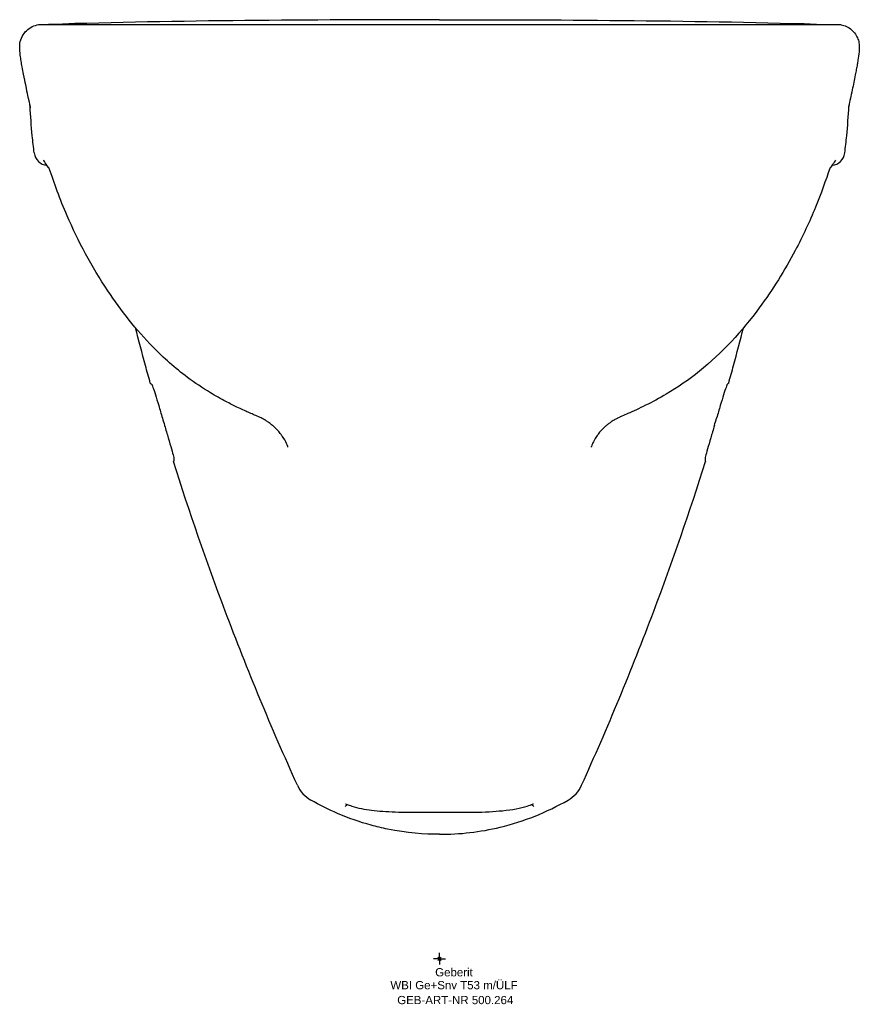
# Model space of a CAD drawing. Header units: millimetres. Extents: x -179 to 179, y -19 to 400.
import ezdxf
from ezdxf.enums import TextEntityAlignment as Align

# ---------------------------------------------------------------- set-up
doc = ezdxf.new("R2010")
doc.units = ezdxf.units.MM
doc.layers.get('0').update_dxf_attribs({"linetype": 'CONTINUOUS'})
for name, color, linetype, lineweight in [('Arbeitspunkt(DIN)', 7, 'CONTINUOUS', 25), ('GEB-ART-NR', 1, 'CONTINUOUS', 18), ('GEB-BEZUG', 2, 'CONTINUOUS', 25), ('GEB-TEXT', 5, 'CONTINUOUS', 18)]:
    doc.layers.add(name, color=color, linetype=linetype, lineweight=lineweight)
doc.layers.add('GEB-KONTUR-A', color=5, linetype='CONTINUOUS')
doc.styles.get("Standard").update_dxf_attribs({"font": 'arial.ttf'})

# ---------------------------------------------------------------- blocks, each defined once
blk = doc.blocks.new('Einfügepunkt')
at = {"layer": 'GEB-BEZUG'}
for p, q in [((-0.71, -0.71), (0.71, 0.71)), ((-0.71, 0.71), (0.71, -0.71))]:
    blk.add_line(p, q, dxfattribs=at)

msp = doc.modelspace()

# ---------------------------------------------------------------- linework, layer by layer
at = {"layer": 'Arbeitspunkt(DIN)', "ltscale": 25}
for q in [(-2.5, 0), (0, 2.5), (0, -2.5), (2.5, 0)]:
    msp.add_line((0, 0), q, dxfattribs=at)
at = {"layer": 'GEB-KONTUR-A', "ltscale": 25}
for p, q in [((178.86, 388.5), (178.86, 388.5)), ((-166.53, 337.07), (-166.53, 337.07)), ((-166.28, 336.67), (-166.28, 336.67)), ((166.53, 337.07), (166.53, 337.07)), ((-130.16, 271.32), (-130.16, 271.32)), ((130.16, 271.32), (130.16, 271.32))]:
    msp.add_line(p, q, dxfattribs=at)
for centre, major_axis, ratio, start_param, end_param in [((-166.73, 343.95), (6, 0.04), 0.99997, 3.25652, 4.618048), ((166.73, 343.95), (-6, 0.04), 0.99997, 1.665137, 3.026666), ((958.01, 547.34), (-1076.07, -317.04), 1, 0, 0.002889), ((-958.01, 547.34), (1076.07, -317.04), 1, 6.280296, 6.283185), ((-47.81, 79.72), (12.51, 6.3), 0.999663, 3.100081, 3.726687), ((47.81, 79.72), (-12.51, 6.3), 0.999663, 2.556498, 3.183103), ((-36.2, 67.72), (-1.01, -2.83), 0.906449, 0.000004, 0.000014), ((36.2, 67.72), (1, -2.83), 0.906449, 0.000808, 0.000818)]:
    msp.add_ellipse(centre, major_axis=major_axis, ratio=ratio, start_param=start_param, end_param=end_param, dxfattribs=at)
for points, knots in [([(0, 400), (-27.63, 400), (-55.27, 399.91), (-110.54, 399.34), (-138.17, 398.87), (-165.79, 398)], [0, 0, 0, 0, 0.5000051, 0.5000051, 0.9999633, 0.9999633, 0.9999633, 0.9999633]), ([(0, 400), (27.64, 400), (55.27, 399.91), (82.91, 399.63), (110.54, 399.34), (138.17, 398.87), (165.79, 398)], [-16.581615, -16.581615, -16.581615, -16.581615, -8.290828, -8.290828, -8.290828, -0.000609, -0.000609, -0.000609, -0.000609]), ([(-178.86, 388.5), (-178.86, 389.51), (-178.7, 390.53), (-178.06, 392.45), (-177.58, 393.37), (-176.38, 394.99), (-175.64, 395.71), (-173.99, 396.86), (-173.06, 397.31), (-171.67, 397.72), (-171.22, 397.82), (-170.66, 397.91), (-170.51, 397.93), (-170.27, 397.95), (-170.18, 397.96), (-170.03, 397.97), (-169.97, 397.98), (-169.85, 397.99), (-169.79, 397.99), (-169.66, 397.99), (-169.62, 397.99), (-169.49, 398), (-169.48, 398), (-169.38, 398), (-169.34, 398), (-169.11, 398), (-168.86, 398), (-168.02, 398), (-167.3, 398), (-166.55, 398)], [0, 0, 0, 0, 0.30321, 0.30321, 0.606009, 0.606009, 0.908386, 0.908386, 1.209946, 1.209946, 1.34659, 1.34659, 1.401663, 1.401663, 1.452005, 1.452005, 1.506687, 1.506687, 1.602374, 1.602374, 1.828919, 1.828919, 2.507767, 2.507767, 4.543814, 4.543814, 10.651965, 10.651965, 21.755126, 21.755126, 21.755126, 21.755126]), ([(-169.26, 398), (-169.26, 398), (-169.19, 398), (-168.46, 398), (-166.92, 398), (-157.87, 398), (-151.34, 398), (-136.14, 398), (-128.59, 398), (-111.38, 398), (-101.8, 398), (-81.66, 398), (-71.12, 398), (-49.06, 398), (-37.37, 398), (-17.08, 398), (-8.52, 398), (0, 398)], [1.241534, 1.241534, 1.241534, 1.241534, 3.742916, 3.742916, 11.458172, 11.458172, 17.368048, 17.368048, 21.574448, 21.574448, 25.503095, 25.503095, 29.135156, 29.135156, 32.759989, 32.759989, 35.316793, 35.316793, 35.316793, 35.316793]), ([(-165.82, 398), (-165.86, 398), (-165.89, 398), (-165.96, 398), (-166, 398), (-166.09, 398), (-166.13, 398), (-166.21, 398), (-166.25, 398), (-166.38, 398), (-166.46, 398), (-166.55, 398), (-166.55, 398), (-166.55, 398)], [0.0083552, 0.0083552, 0.0083552, 0.0083552, 0.0396336, 0.0396336, 0.0792671, 0.0792671, 0.1189006, 0.1189006, 0.1585344, 0.1585344, 0.237804, 0.237804, 0.2387865, 0.2387865, 0.2387865, 0.2387865]), ([(0, 398), (11.68, 398), (23.44, 398), (45.77, 398), (56.48, 398), (76.97, 398), (86.83, 398), (105.27, 398), (113.88, 398), (128.94, 398), (135.47, 398), (147.13, 398), (152.18, 398), (160.24, 398), (163.04, 398), (166.94, 398), (168.02, 398), (169.11, 398), (169.26, 398), (169.26, 398)], [0, 0, 0, 0, 3.502823, 3.502823, 6.900347, 6.900347, 10.385681, 10.385681, 14.014717, 14.014717, 17.648514, 17.648514, 21.567992, 21.567992, 25.760905, 25.760905, 30.228899, 30.228899, 34.088785, 34.088785, 34.088785, 34.088785]), ([(165.82, 398), (165.86, 398), (165.89, 398), (165.96, 398), (166, 398), (166.09, 398), (166.13, 398), (166.21, 398), (166.25, 398), (166.38, 398), (166.46, 398), (166.55, 398), (166.55, 398), (166.55, 398)], [0.0083534, 0.0083534, 0.0083534, 0.0083534, 0.0396402, 0.0396402, 0.0792791, 0.0792791, 0.118917, 0.118917, 0.1585544, 0.1585544, 0.2378284, 0.2378284, 0.2387868, 0.2387868, 0.2387868, 0.2387868]), ([(166.55, 398), (167.23, 398), (167.88, 398), (168.79, 398), (169.1, 398), (169.34, 398), (169.38, 398), (169.45, 398), (169.44, 398), (169.64, 397.99), (169.68, 397.99), (169.83, 397.99), (169.91, 397.98), (170.23, 397.96), (170.36, 397.95), (170.68, 397.91), (170.87, 397.88), (171.45, 397.77), (171.86, 397.67), (173.06, 397.29), (173.83, 396.92), (175.24, 396.01), (175.89, 395.45), (177.01, 394.19), (177.49, 393.49), (178.18, 392.1), (178.43, 391.42), (178.77, 390), (178.86, 389.25), (178.86, 388.5)], [0, 0, 0, 0, 10.000017, 10.000017, 17.500061, 17.500061, 18.906311, 18.906311, 19.961041, 19.961041, 20.158889, 20.158889, 20.308295, 20.308295, 20.371897, 20.371897, 20.435531, 20.435531, 20.562177, 20.562177, 20.814846, 20.814846, 21.067091, 21.067091, 21.319307, 21.319307, 21.532351, 21.532351, 21.75719, 21.75719, 21.75719, 21.75719]), ([(-174.25, 362.39), (-174.25, 362.39), (-174.26, 362.48), (-174.34, 362.92), (-174.35, 363.02), (-174.72, 364.75), (-174.94, 365.77), (-175.58, 368.78), (-175.89, 370.21), (-176.56, 373.45), (-176.86, 374.96), (-177.41, 377.78), (-177.6, 378.82), (-177.95, 380.72), (-178.1, 381.54), (-178.38, 383.19), (-178.51, 384.04), (-178.76, 386.06), (-178.86, 387.27), (-178.86, 388.5)], [14.040865, 14.040865, 14.040865, 14.040865, 17.060827, 17.060827, 21.232281, 21.232281, 23.398604, 23.398604, 24.648138, 24.648138, 25.421158, 25.421158, 25.803204, 25.803204, 26.056076, 26.056076, 26.309015, 26.309015, 26.676987, 26.676987, 26.676987, 26.676987]), ([(178.86, 388.5), (178.86, 387.75), (178.83, 387.01), (178.66, 385.1), (178.49, 383.91), (178.2, 382.12), (178.09, 381.52), (177.85, 380.17), (177.72, 379.45), (177.44, 377.97), (177.3, 377.21), (176.93, 375.34), (176.73, 374.32), (176.29, 372.15), (176.07, 371.1), (175.54, 368.59), (175.3, 367.45), (174.77, 365.01), (174.6, 364.21), (174.4, 363.25), (174.35, 362.97), (174.27, 362.5), (174.25, 362.39), (174.25, 362.39)], [0, 0, 0, 0, 0.22377, 0.22377, 0.583953, 0.583953, 0.768878, 0.768878, 1.01089, 1.01089, 1.302758, 1.302758, 1.795992, 1.795992, 2.499269, 2.499269, 3.752184, 3.752184, 5.948382, 5.948382, 9.237526, 9.237526, 12.640753, 12.640753, 12.640753, 12.640753]), ([(-172.69, 343.23), (-172.99, 345.66), (-173.25, 348.11), (-173.49, 350.55), (-173.9, 354.76), (-174.23, 358.97), (-174.47, 363.18), (-174.48, 363.36), (-174.49, 363.54), (-174.5, 363.71)], [-3.188265, -3.188265, -3.188265, -3.188265, -2.745353, -2.745353, -2.745353, -1.984283, -1.984283, -1.984283, -1.952434, -1.952434, -1.952434, -1.952434]), ([(172.69, 343.23), (172.99, 345.66), (173.25, 348.11), (173.9, 354.75), (174.24, 359.14), (174.49, 363.54), (174.5, 363.71)], [0, 0, 0, 0, 0.1626586, 0.1626586, 0.4417731, 0.4534414, 0.4534414, 0.4534414, 0.4534414]), ([(-166.53, 337.07), (-167.35, 338.02), (-167.92, 338.92), (-168.53, 339.9), (-168.71, 340.18), (-168.71, 340.18)], [0, 0, 0, 0, 2.616966, 2.616966, 3.926342, 3.926342, 3.926342, 3.926342]), ([(168.71, 340.18), (168.71, 340.18), (168.7, 340.18), (168.67, 340.12), (168.43, 339.73), (167.76, 338.68), (167.25, 337.89), (166.53, 337.07)], [1.56224, 1.56224, 1.56224, 1.56224, 1.658518, 1.658518, 3.210244, 3.210244, 5.488636, 5.488636, 5.488636, 5.488636]), ([(-77, 230.81), (-77.87, 231.18), (-78.62, 231.5), (-80.01, 232.1), (-80.72, 232.41), (-82.85, 233.36), (-84.5, 234.11), (-87.79, 235.7), (-89.39, 236.51), (-93.19, 238.52), (-95.43, 239.78), (-100.98, 243.13), (-104.26, 245.32), (-112.62, 251.55), (-117.5, 255.89), (-129.22, 267.86), (-135.61, 275.99), (-148.07, 294.69), (-153.97, 305.67), (-161.69, 323.5), (-164.27, 330.56), (-166.28, 336.67)], [0, 0, 0, 0, 0.568679, 0.568679, 0.996968, 0.996968, 1.683604, 1.683604, 2.249057, 2.249057, 3.019541, 3.019541, 4.195507, 4.195507, 6.164167, 6.164167, 9.27174, 9.27174, 12.962416, 12.962416, 15.354116, 15.354116, 15.354116, 15.354116]), ([(166.28, 336.67), (164.61, 331.6), (162.56, 325.89), (157.68, 314.03), (154.79, 307.8), (147.08, 293.28), (141.95, 285.05), (128.9, 267.33), (120.43, 258.02), (106.32, 246.7), (101.54, 243.41), (93.69, 238.78), (90.65, 237.14), (86.45, 235.05), (85.11, 234.41), (82.51, 233.2), (81.29, 232.66), (79.33, 231.81), (78.6, 231.49), (77.5, 231.02), (77.26, 230.92), (77, 230.81)], [0, 0, 0, 0, 1.98402, 1.98402, 4.071634, 4.071634, 6.979938, 6.979938, 10.734676, 10.734676, 12.451764, 12.451764, 13.479551, 13.479551, 13.985488, 13.985488, 14.588808, 14.588808, 15.185993, 15.185993, 15.354538, 15.354538, 15.354538, 15.354538]), ([(-123.22, 245.24), (-123.91, 247.72), (-124.6, 250.2), (-125.27, 252.69), (-126.72, 258.01), (-128.13, 263.36), (-129.51, 268.75)], [0, 0, 0, 0, 0.0926095, 0.0926095, 0.0926095, 0.2902445, 0.2902445, 0.2902445, 0.2902445]), ([(123.22, 245.24), (123.91, 247.72), (124.6, 250.21), (126.72, 258.03), (128.14, 263.39), (129.51, 268.75)], [0, 0, 0, 0, 0.0905248, 0.0905248, 0.285095, 0.285095, 0.285095, 0.285095]), ([(-122.56, 244.61), (-122.52, 244.58), (-122.47, 244.46), (-122.3, 244.05), (-122.2, 243.76), (-121.81, 242.64), (-121.46, 241.57), (-120.64, 238.91), (-120.16, 237.33), (-119.39, 234.78), (-119.13, 233.9), (-118.6, 232.11), (-118.33, 231.2), (-118.06, 230.29)], [-2.295029, -2.295029, -2.295029, -2.295029, -2.010271, -2.010271, -1.725537, -1.725537, -1.147515, -1.147515, -0.569485, -0.569485, -0.284754, -0.284754, 0, 0, 0, 0]), ([(122.56, 244.61), (122.52, 244.58), (122.47, 244.46), (122.3, 244.05), (122.2, 243.76), (121.81, 242.64), (121.46, 241.57), (120.64, 238.91), (120.16, 237.33), (119.39, 234.78), (119.13, 233.9), (118.6, 232.11), (118.33, 231.2), (118.06, 230.29)], [0, 0, 0, 0, 0.28476, 0.28476, 0.569496, 0.569496, 1.147521, 1.147521, 1.725555, 1.725555, 2.010287, 2.010287, 2.295043, 2.295043, 2.295043, 2.295043]), ([(-64.61, 217.94), (-64.61, 217.94), (-64.68, 218.25), (-65.24, 219.6), (-65.63, 220.53), (-66.9, 222.5), (-67.29, 223.07), (-68.22, 224.25), (-68.68, 224.8), (-69.57, 225.73), (-69.92, 226.08), (-70.57, 226.68), (-70.86, 226.93), (-71.39, 227.38), (-71.63, 227.58), (-72.32, 228.12), (-72.79, 228.46), (-73.68, 229.05), (-74.11, 229.32), (-74.87, 229.76), (-75.21, 229.94), (-75.85, 230.28), (-76.15, 230.42), (-76.63, 230.65), (-76.83, 230.73), (-77, 230.81)], [11.372201, 11.372201, 11.372201, 11.372201, 12.85164, 12.85164, 14.247581, 14.247581, 14.711117, 14.711117, 15.029395, 15.029395, 15.20318, 15.20318, 15.3234, 15.3234, 15.418423, 15.418423, 15.586685, 15.586685, 15.754931, 15.754931, 15.921924, 15.921924, 16.121561, 16.121561, 16.30372, 16.30372, 16.30372, 16.30372]), ([(77, 230.81), (76.72, 230.68), (76.36, 230.53), (75.57, 230.14), (75.19, 229.93), (74.49, 229.54), (74.22, 229.38), (73.53, 228.96), (73.09, 228.66), (72.27, 228.08), (71.89, 227.79), (71.15, 227.19), (70.79, 226.88), (70.05, 226.21), (69.68, 225.84), (68.92, 225.06), (68.55, 224.64), (67.8, 223.73), (67.45, 223.27), (66.73, 222.26), (66.42, 221.77), (65.67, 220.49), (65.36, 219.85), (64.7, 218.35), (64.61, 217.94), (64.61, 217.94)], [0, 0, 0, 0, 0.301212, 0.301212, 0.511632, 0.511632, 0.625633, 0.625633, 0.790315, 0.790315, 0.929969, 0.929969, 1.077656, 1.077656, 1.256759, 1.256759, 1.489623, 1.489623, 1.810325, 1.810325, 2.284322, 2.284322, 3.208153, 3.208153, 4.932028, 4.932028, 4.932028, 4.932028]), ([(-117.14, 227.18), (-116.87, 226.27), (-116.6, 225.36), (-116.07, 223.57), (-115.81, 222.69), (-115.06, 220.13), (-114.61, 218.55), (-113.86, 215.88), (-113.56, 214.79), (-113.28, 213.64), (-113.21, 213.34), (-113.12, 212.91), (-113.11, 212.78), (-113.12, 212.74)], [-2.294345, -2.294345, -2.294345, -2.294345, -2.009187, -2.009187, -1.724045, -1.724045, -1.14718, -1.14718, -0.570189, -0.570189, -0.2851, -0.2851, 0, 0, 0, 0]), ([(117.14, 227.18), (116.87, 226.27), (116.6, 225.36), (116.07, 223.57), (115.81, 222.69), (115.06, 220.13), (114.61, 218.55), (113.86, 215.88), (113.56, 214.79), (113.28, 213.64), (113.21, 213.34), (113.12, 212.91), (113.11, 212.78), (113.12, 212.74)], [0, 0, 0, 0, 0.285121, 0.285121, 0.570227, 0.570227, 1.147017, 1.147017, 1.723934, 1.723934, 2.008987, 2.008987, 2.29405, 2.29405, 2.29405, 2.29405]), ([(-60.57, 73.95), (-71.58, 98.31), (-81.87, 123.05), (-91.31, 148.07), (-99.26, 169.13), (-106.62, 190.39), (-113.34, 211.87)], [-14.766783, -14.766783, -14.766783, -14.766783, -6.750537, -6.750537, -6.750537, -0.000002, -0.000002, -0.000002, -0.000002]), ([(60.57, 73.95), (71.58, 98.32), (81.87, 123.05), (91.31, 148.07), (99.26, 169.13), (106.62, 190.39), (113.34, 211.87)], [0, 0, 0, 0, 8.022223, 8.022223, 8.022223, 14.778272, 14.778272, 14.778272, 14.778272]), ([(0, 53), (-6.34, 53), (-13.82, 53.51), (-22.2, 55.22), (-24.46, 55.69), (-26.78, 56.24), (-29.16, 56.89), (-34.05, 58.24), (-38.83, 59.92), (-43.48, 61.93), (-47.34, 63.59), (-51.1, 65.48), (-54.76, 67.57)], [-6.269819, -6.269819, -6.269819, -6.269819, -3.526348, -3.526348, -3.526348, -2.785769, -2.785769, -2.785769, -1.263485, -1.263485, -1.263485, 0, 0, 0, 0]), ([(0, 53), (8.66, 53), (17.33, 53.98), (35.97, 58.48), (45.69, 62.38), (54.76, 67.57)], [0, 0, 0, 0, 2.597372, 2.597372, 5.694178, 5.694178, 5.694178, 5.694178]), ([(-37.21, 64.89), (-38, 65.17), (-38.65, 65.41), (-39.52, 65.71), (-39.81, 65.81), (-40, 65.86), (-40.03, 65.87), (-40.03, 65.87)], [0, 0, 0, 0, 0.59037, 0.59037, 1.038495, 1.038495, 1.189121, 1.189121, 1.189121, 1.189121]), ([(-0.89, 62.26), (-5.01, 62.28), (-9.17, 62.21), (-17.02, 62.28), (-20.79, 62.43), (-27.53, 62.95), (-30.55, 63.32), (-34.62, 64.11), (-36, 64.46), (-37.21, 64.89)], [0, 0, 0, 0, 1.234637, 1.234637, 2.475563, 2.475563, 3.734358, 3.734358, 4.521821, 4.521821, 4.521821, 4.521821]), ([(37.21, 64.89), (34.61, 63.97), (31.11, 63.36), (23.3, 62.57), (19.15, 62.34), (10.84, 62.2), (6.62, 62.26), (1.92, 62.26), (1.41, 62.26), (0.89, 62.26)], [0, 0, 0, 0, 1.695703, 1.695703, 3.101672, 3.101672, 4.36097, 4.36097, 4.514418, 4.514418, 4.514418, 4.514418]), ([(40.03, 65.87), (40.03, 65.87), (40.01, 65.87), (39.9, 65.84), (39.69, 65.77), (38.91, 65.5), (38.15, 65.22), (37.21, 64.89)], [0.414706, 0.414706, 0.414706, 0.414706, 0.516059, 0.516059, 0.898593, 0.898593, 1.603613, 1.603613, 1.603613, 1.603613])]:
    msp.add_open_spline(points, degree=3, knots=knots, dxfattribs=at)
for points in [[(-166.28, 336.67), (-166.28, 336.67), (-166.31, 336.81), (-166.53, 337.07)], [(166.53, 337.07), (166.31, 336.81), (166.28, 336.67), (166.28, 336.67)], [(166.28, 336.67), (166.28, 336.67), (166.28, 336.67), (166.28, 336.67)], [(-123.22, 245.24), (-123, 245.03), (-122.78, 244.82), (-122.56, 244.61)], [(123.22, 245.24), (123, 245.03), (122.78, 244.82), (122.56, 244.61)], [(-77, 230.81), (-77, 230.81), (-77, 230.81), (-77, 230.81)], [(77, 230.81), (77, 230.81), (77, 230.81), (77, 230.81)], [(-113.12, 212.74), (-113.19, 212.45), (-113.26, 212.16), (-113.34, 211.87)], [(113.12, 212.74), (113.19, 212.45), (113.26, 212.16), (113.34, 211.87)], [(-39.18, 65.59), (-39.48, 65.4), (-39.83, 65.17), (-40.22, 64.92)], [(40.22, 64.92), (39.83, 65.17), (39.48, 65.4), (39.18, 65.59)], [(0, 62.26), (-0.3, 62.26), (-0.6, 62.26), (-0.89, 62.26)], [(0.89, 62.26), (0.6, 62.26), (0.3, 62.26), (0, 62.26)]]:
    msp.add_open_spline(points, degree=3, dxfattribs=at)

# ---------------------------------------------------------------- block references
at = {"ltscale": 25}
msp.add_blockref('Einfügepunkt', (0, 0), dxfattribs=at)

# ---------------------------------------------------------------- texts
at = {"layer": 'GEB-ART-NR'}
msp.add_text('GEB-ART-NR 500.264', height=3.5, dxfattribs=at).set_placement((6.72, -19.34), align=Align.CENTER)
at = {"layer": 'GEB-TEXT'}
for s, p in [('Geberit', (6.17, -7.5)), ('WBI Ge+Snv T53 m/ÜLF', (6.17, -13))]:
    msp.add_text(s, height=3.5, dxfattribs=at).set_placement(p, align=Align.CENTER)

doc.saveas('drawing.dxf')
